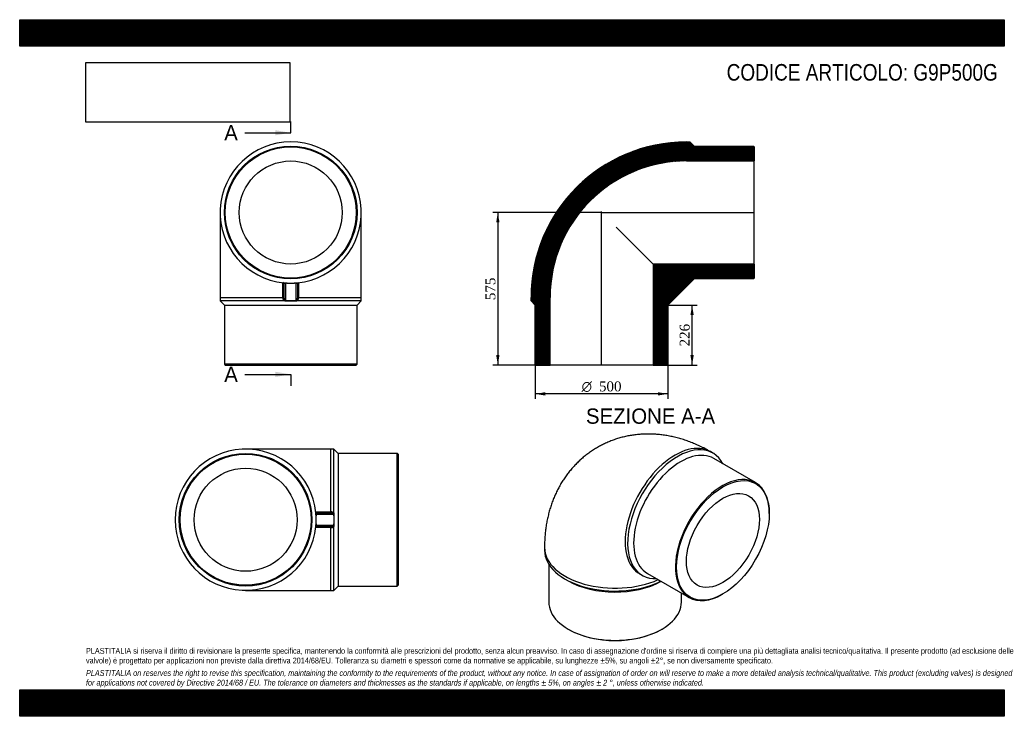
# Model space of a CAD drawing. Header units: millimetres. Extents: x 0 to 3712, y 0 to 2625.
import ezdxf
from ezdxf.enums import TextEntityAlignment as Align
from ezdxf.lldxf.tags import DXFTag

# ---------------------------------------------------------------- set-up
doc = ezdxf.new("R2010")
doc.units = ezdxf.units.MM
doc.header["$LTSCALE"] = 12.5
for name, color, linetype in [('Default', 7, 'Continuous'), ('DV4_Default', 7, 'Continuous'), ('G9P500G', 7, 'Continuous')]:
    doc.layers.add(name, color=color, linetype=linetype)
doc.styles.add('SEACAD_Solid_Edge_ANSI', font='seans.ttf')
doc.styles.add('SEACAD_Solid_Edge_ANSI1_Symbols', font='semeca1.ttf')
doc.styles.add('SEACAD_Times_New_Roman', font='times.ttf')
tags = doc.linetypes.add('CENTER2', pattern=[28.575, 19.05, -3.175, 3.175, -3.175]).pattern_tags.tags
tags[10:11] = [DXFTag(74, 4), DXFTag(75, 0), DXFTag(340, '0'), DXFTag(46, 0.0), DXFTag(50, 0.0), DXFTag(44, 0.0), DXFTag(45, 0.0)]
tags[8:9] = [DXFTag(74, 4), DXFTag(75, 0), DXFTag(340, '0'), DXFTag(46, 0.0), DXFTag(50, 0.0), DXFTag(44, 0.0), DXFTag(45, 0.0)]
tags[6:7] = [DXFTag(74, 4), DXFTag(75, 0), DXFTag(340, '0'), DXFTag(46, 0.0), DXFTag(50, 0.0), DXFTag(44, 0.0), DXFTag(45, 0.0)]
tags[4:5] = [DXFTag(74, 4), DXFTag(75, 0), DXFTag(340, '0'), DXFTag(46, 0.0), DXFTag(50, 0.0), DXFTag(44, 0.0), DXFTag(45, 0.0)]
doc.dimstyles.new('ANSImm', dxfattribs={"dimtxt": 37.5, "dimasz": 37.5, "dimexe": 18.75, "dimexo": 0, "dimgap": 9.375, "dimtad": 1, "dimdsep": 46, "dimtxsty": 'SEACAD_Times_New_Roman', "dimblk1": '_SE_FILLED', "dimblk2": '_SE_FILLED', "dimsah": 1, "dimcen": 18.75, "dimazin": 0, "dimtfac": 0.85, "dimtdec": 3, "dimtofl": 0, "dimtmove": 0, "dimatfit": 3, "dimfxl": 1, "dimarcsym": 0})
picture_1 = doc.add_image_def('image1.jpg', size_in_pixel=(4302, 1260))

# ---------------------------------------------------------------- blocks, each defined once
blk = doc.blocks.new('SE')
at = {"layer": 'G9P500G', "color": 7, "linetype": 'Continuous'}
for p, q in [((755.9, 1898.5), (755.9, 1578.5)), ((1287.9, 1578.5), (1287.9, 1898.5)), ((992.5, 1578.5), (992.5, 1634.1)), ((995.9, 1633.8), (999.4, 1632.9)), ((1044.4, 1632.9), (1047.9, 1633.8)), ((1051.3, 1634.1), (1051.3, 1578.5)), ((996.9, 1575.9), (996.9, 1629.1)), ((999.4, 1632.9), (1007.1, 1632.9)), ((1007.1, 1632.2), (1001.3, 1632.2)), ((1001.9, 1631.8), (1001.9, 1566.2)), ((1007.1, 1632.9), (1007.1, 1632.2)), ((1036.7, 1632.9), (1044.4, 1632.9)), ((1036.7, 1632.9), (1036.7, 1632.2)), ((1042.5, 1632.2), (1036.7, 1632.2)), ((1041.9, 1566.2), (1041.9, 1631.8)), ((1046.9, 1629.1), (1046.9, 1575.9)), ((755.9, 1578.5), (992.5, 1578.5)), ((755.9, 1578.5), (755.9, 1565.5)), ((995.9, 1565.5), (755.9, 1565.5)), ((755.9, 1565.5), (771.9, 1549.5)), ((992.5, 1575.9), (992.5, 1578.5)), ((996.9, 1578.5), (992.5, 1578.5)), ((996.9, 1575.9), (992.5, 1575.9)), ((999.4, 1565.5), (995.9, 1565.5)), ((1007.1, 1565.5), (999.4, 1565.5)), ((1001.3, 1565.8), (1007.1, 1565.8)), ((1007.1, 1565.8), (1007.1, 1565.5)), ((1007.1, 1565.5), (1021.9, 1565.5)), ((1021.9, 1565.5), (1036.7, 1565.5)), ((1036.7, 1565.8), (1042.5, 1565.8)), ((1036.7, 1565.8), (1036.7, 1565.5)), ((1044.4, 1565.5), (1036.7, 1565.5)), ((1047.9, 1565.5), (1044.4, 1565.5)), ((1051.3, 1578.5), (1046.9, 1578.5)), ((1051.3, 1575.9), (1046.9, 1575.9)), ((1287.9, 1565.5), (1047.9, 1565.5)), ((1051.3, 1578.5), (1287.9, 1578.5)), ((1051.3, 1578.5), (1051.3, 1575.9)), ((1271.9, 1549.5), (1287.9, 1565.5)), ((1287.9, 1565.5), (1287.9, 1578.5)), ((771.9, 1549.5), (1271.9, 1549.5)), ((771.9, 1549.5), (771.9, 1326.5)), ((1271.9, 1326.5), (1271.9, 1549.5)), ((1271.9, 1326.5), (771.9, 1326.5)), ((771.9, 1326.5), (774.9, 1323.5)), ((774.9, 1323.5), (1268.9, 1323.5)), ((1268.9, 1323.5), (1271.9, 1326.5))]:
    blk.add_line(p, q, dxfattribs=at)
for radius in [250, 247, 194.2]:
    blk.add_circle((1021.9, 1898.5), radius, dxfattribs=at)
for centre, radius, start, end in [((1021.9, 1898.5), 266, 275.6069, 264.3931), ((991.9, 1629.1), 5, 0, 83.6443), ((1021.9, 1898.5), 266, 264.3931, 266.8021), ((1021.9, 1898.5), 266, 273.1979, 275.6069), ((1051.9, 1629.1), 5, 96.3557, 180), ((995.7, 1619.6), 13.8, 65.6582, 74.2549), ((997.3, 1626.4), 7.01, 49.2311, 54.9863), ((1021.9, 1898.5), 266, 266.8021, 270), ((1006.4, 2039.3), 407.1, 270.0863, 272.1752), ((1021.9, 1898.5), 266, 270, 273.1979), ((1037.4, 2039.3), 407.1, 267.8248, 269.9137), ((1046.5, 1626.4), 7.01, 125.0137, 130.7689), ((1048.1, 1619.6), 13.8, 105.7478, 114.3392), ((1008.1, 1575.3), 15.7, 177.924, 218.8396), ((999.7, 1570.3), 4.79, 266.7796, 290.4071), ((997.3, 1571.5), 7.01, 305.0137, 310.7689), ((1006.4, 1158.7), 407.1, 87.8248, 89.9137), ((1037.4, 1158.7), 407.1, 90.0863, 92.1752), ((1046.5, 1571.5), 7.01, 229.2311, 234.9863), ((1044.1, 1570.3), 4.79, 249.5912, 273.2221), ((1035.7, 1575.3), 15.7, 321.1604, 2.076)]:
    blk.add_arc(centre, radius, start, end, dxfattribs=at)
for points, knots in [([(1001.9, 1631.8), (1001.6, 1631.8), (1001.4, 1631.8), (1000.9, 1631.8), (1000.6, 1631.8), (1000.2, 1631.8), (999.9, 1631.8), (999.5, 1631.7), (999.4, 1631.7), (998.9, 1631.6), (998.6, 1631.5), (998.1, 1631.2), (997.9, 1631.1), (997.6, 1630.8), (997.5, 1630.7), (997.3, 1630.4), (997.2, 1630.2), (997, 1629.8), (996.9, 1629.5), (996.9, 1629.1)], [0, 0, 0, 0, 0.0625, 0.0625, 0.125, 0.125, 0.1875, 0.1875, 0.25, 0.25, 0.375, 0.375, 0.5, 0.5, 0.625, 0.625, 0.75, 0.75, 1, 1, 1, 1]), ([(1046.9, 1629.1), (1046.9, 1629.5), (1046.8, 1629.8), (1046.6, 1630.2), (1046.5, 1630.4), (1046.3, 1630.7), (1046.2, 1630.8), (1045.9, 1631.1), (1045.7, 1631.2), (1045.2, 1631.5), (1044.9, 1631.6), (1044.3, 1631.7), (1043.9, 1631.8), (1043.2, 1631.8), (1042.9, 1631.8), (1042.4, 1631.8), (1042.2, 1631.8), (1041.9, 1631.8)], [0, 0, 0, 0, 0.25, 0.25, 0.375, 0.375, 0.5, 0.5, 0.625, 0.625, 0.75, 0.75, 0.875, 0.875, 0.9375, 0.9375, 1, 1, 1, 1]), ([(996.9, 1575.9), (996.9, 1574.9), (997, 1573.9), (997.2, 1572.5), (997.3, 1572), (997.5, 1571), (997.6, 1570.5), (997.9, 1569.6), (998.1, 1569.1), (998.6, 1568.2), (998.9, 1567.8), (999.5, 1567), (999.9, 1566.7), (1000.6, 1566.3), (1000.9, 1566.3), (1001.4, 1566.2), (1001.6, 1566.2), (1001.9, 1566.2)], [0, 0, 0, 0, 0.25, 0.25, 0.375, 0.375, 0.5, 0.5, 0.625, 0.625, 0.75, 0.75, 0.875, 0.875, 0.9375, 0.9375, 1, 1, 1, 1]), ([(1041.9, 1566.2), (1042.2, 1566.2), (1042.4, 1566.2), (1042.9, 1566.3), (1043.2, 1566.3), (1043.6, 1566.6), (1043.9, 1566.7), (1044.3, 1567.1), (1044.4, 1567.2), (1044.9, 1567.8), (1045.2, 1568.2), (1045.7, 1569.1), (1045.9, 1569.6), (1046.2, 1570.5), (1046.3, 1571), (1046.5, 1572), (1046.6, 1572.5), (1046.8, 1573.9), (1046.9, 1574.9), (1046.9, 1575.9)], [0, 0, 0, 0, 0.0625, 0.0625, 0.125, 0.125, 0.1875, 0.1875, 0.25, 0.25, 0.375, 0.375, 0.5, 0.5, 0.625, 0.625, 0.75, 0.75, 1, 1, 1, 1])]:
    blk.add_open_spline(points, degree=3, knots=knots, dxfattribs=at)
blk = doc.blocks.new('SE1')
at = {"layer": 'G9P500G', "color": 7, "linetype": 'Continuous'}
for p, q in [((2613.4, 992), (2604.2, 997.3)), ((2774.4, 880.5), (2616.7, 971.6)), ((2826.1, 763.6), (2826.1, 766.1)), ((1978.9, 636.3), (1978.9, 625.7)), ((1994.9, 573.2), (1994.9, 430.5)), ((2338.2, 536.5), (2347.4, 531.2)), ((2366.7, 538.6), (2524.4, 447.5)), ((2056.8, 517.1), (2068.1, 510.5)), ((2416.8, 508), (2413.7, 507)), ((2494.9, 430.5), (2494.9, 464.5)), ((2649.4, 459.9), (2651.5, 461.1)), ((2068.1, 328.5), (2070.2, 327.2)), ((2419.6, 327.2), (2421.7, 328.5))]:
    blk.add_line(p, q, dxfattribs=at)
blk.add_arc((2414.3, 517.1), 9.37, 285.4654, 296.3099, dxfattribs=at)
for centre, major_axis, start_param, end_param in [((2471.2, 766.9), (133, 230.4), 0, 3.141593), ((2480.4, 761.6), (-133, -230.4), 2.792986, 6.631792), ((2491.7, 755.1), (125, 216.5), 0, 3.141593), ((2649.4, 664), (-125, -216.5), 2.356194, 6.283185), ((2244.9, 636.3), (-266, 0), 0.000008, 2.229717), ((2244.9, 625.7), (-266, 0), 0, 2.258336), ((2471.2, 766.9), (133, 230.4), 3.141593, 3.143313), ((2244.9, 612.6), (250, 0), 3.926991, 5.479573), ((2649.4, 664), (-125, -216.5), 0, 0.785398), ((2244.9, 430.5), (-250, 0), 0, 3.141593), ((2244.9, 428.1), (247, 0), 3.926991, 5.497787)]:
    blk.add_ellipse(centre, major_axis=major_axis, ratio=0.57735, start_param=start_param, end_param=end_param, dxfattribs=at)
for major_axis in [(123.5, 213.9), (97.1, 168.2)]:
    blk.add_ellipse((2651.5, 662.8), major_axis=major_axis, ratio=0.57735, dxfattribs=at)
for points, knots in [([(2604.2, 997.3), (2600, 999.6), (2590.8, 1004.9), (2574.2, 1013.6), (2555.4, 1022.4), (2536.4, 1030.5), (2517.3, 1037.7), (2498.2, 1044.1), (2479, 1049.6), (2459.8, 1054.1), (2440.8, 1057.8), (2421.7, 1060.6), (2402.9, 1062.6), (2384.1, 1063.6), (2365.5, 1063.9), (2347.1, 1063.2), (2328.9, 1061.8), (2310.9, 1059.5), (2293.2, 1056.4), (2275.7, 1052.5), (2258.6, 1047.9), (2241.8, 1042.4), (2225.3, 1036.2), (2209.2, 1029.3), (2193.5, 1021.7), (2178.2, 1013.3), (2163.4, 1004.3), (2149, 994.6), (2135.1, 984.2), (2121.7, 973.3), (2108.8, 961.7), (2096.4, 949.5), (2084.6, 936.8), (2073.4, 923.5), (2062.7, 909.7), (2052.6, 895.4), (2043.1, 880.5), (2034.2, 865.2), (2026, 849.4), (2018.3, 833.1), (2011.4, 816.4), (2005, 799.2), (1999.3, 781.6), (1994.3, 763.5), (1990, 745.1), (1986.3, 726.2), (1983.4, 707), (1981.1, 687.4), (1979.7, 667.6), (1979, 650.1), (1978.9, 640.3), (1978.9, 636.3)], [0, 0, 0, 0, 0.014427, 0.03772, 0.060955, 0.084018, 0.106876, 0.129502, 0.151877, 0.173993, 0.195845, 0.217436, 0.238774, 0.25987, 0.280739, 0.301395, 0.321855, 0.342136, 0.362253, 0.382224, 0.402065, 0.421791, 0.441417, 0.460958, 0.480428, 0.499843, 0.519216, 0.53856, 0.557887, 0.577211, 0.596547, 0.61591, 0.635318, 0.654784, 0.674327, 0.693963, 0.713711, 0.733588, 0.753612, 0.773804, 0.794179, 0.814757, 0.835551, 0.856577, 0.877844, 0.899358, 0.92112, 0.943124, 0.965358, 0.987803, 1, 1, 1, 1]), ([(2337.1, 537.2), (2337.1, 537.2), (2337.2, 537.1), (2337.8, 536.7), (2338.2, 536.5)], [0.91946569, 0.91946569, 0.91946569, 0.91946569, 0.95981058, 1, 1, 1, 1]), ([(2413.7, 507), (2413.5, 507.1), (2413.2, 507.3), (2412.8, 507.8), (2412.6, 508), (2412.3, 508.5), (2412.1, 508.8), (2411.9, 509.4), (2411.7, 509.7), (2411.4, 510.6), (2411.3, 511.3), (2411.1, 512.2), (2411.1, 512.5), (2411.1, 512.7)], [0, 0, 0, 0, 0.125, 0.125, 0.25, 0.25, 0.375, 0.375, 0.5, 0.5, 0.75, 0.75, 0.8366386, 0.8366386, 0.8366386, 0.8366386])]:
    blk.add_open_spline(points, degree=3, knots=knots, dxfattribs=at)
blk = doc.blocks.new('SE2')
at = {"layer": 'G9P500G', "color": 7, "linetype": 'Continuous'}
for p, q in [((1171.8, 1006.6), (851.8, 1006.6)), ((1171.8, 1006.6), (1171.8, 770)), ((1184.8, 1006.6), (1171.8, 1006.6)), ((1184.8, 766.6), (1184.8, 1006.6)), ((1200.8, 990.6), (1184.8, 1006.6)), ((1200.8, 990.6), (1200.8, 490.6)), ((1423.8, 990.6), (1200.8, 990.6)), ((1423.8, 490.6), (1423.8, 990.6)), ((1426.8, 987.6), (1423.8, 990.6)), ((1426.8, 987.6), (1426.8, 493.6)), ((1116.1, 770), (1171.8, 770)), ((1117.4, 763.1), (1116.5, 766.6)), ((1117.4, 755.4), (1117.4, 763.1)), ((1118.1, 755.4), (1117.4, 755.4)), ((1118.1, 761.2), (1118.1, 755.4)), ((1184.1, 760.6), (1118.5, 760.6)), ((1121.1, 765.6), (1174.4, 765.6)), ((1171.8, 770), (1174.4, 770)), ((1171.8, 765.6), (1171.8, 770)), ((1174.4, 765.6), (1174.4, 770)), ((1184.5, 755.4), (1184.5, 761.2)), ((1184.8, 755.4), (1184.5, 755.4)), ((1184.8, 766.6), (1184.8, 763.1)), ((1184.8, 763.1), (1184.8, 755.4)), ((1184.8, 755.4), (1184.8, 740.6)), ((1171.8, 711.1), (1116.1, 711.1)), ((1116.5, 714.6), (1117.4, 718.1)), ((1117.4, 718.1), (1117.4, 725.8)), ((1118.1, 725.8), (1117.4, 725.8)), ((1118.1, 725.8), (1118.1, 720)), ((1118.5, 720.6), (1184.1, 720.6)), ((1174.4, 715.6), (1121.1, 715.6)), ((1171.8, 711.1), (1171.8, 715.6)), ((1171.8, 711.1), (1171.8, 474.6)), ((1174.4, 711.1), (1171.8, 711.1)), ((1174.4, 711.1), (1174.4, 715.6)), ((1184.5, 720), (1184.5, 725.8)), ((1184.8, 725.8), (1184.5, 725.8)), ((1184.8, 740.6), (1184.8, 725.8)), ((1184.8, 725.8), (1184.8, 718.1)), ((1184.8, 718.1), (1184.8, 714.6)), ((1184.8, 474.6), (1184.8, 714.6)), ((1184.8, 474.6), (1200.8, 490.6)), ((1200.8, 490.6), (1423.8, 490.6)), ((1423.8, 490.6), (1426.8, 493.6)), ((851.8, 474.6), (1171.8, 474.6)), ((1171.8, 474.6), (1184.8, 474.6))]:
    blk.add_line(p, q, dxfattribs=at)
for radius in [250, 247, 194.2]:
    blk.add_circle((851.8, 740.6), radius, dxfattribs=at)
for centre, radius, start, end in [((851.8, 740.6), 266, 5.6069, 354.3931), ((1121.1, 770.6), 5, 186.3557, 270), ((851.8, 740.6), 266, 3.1979, 5.6069), ((1130.6, 766.8), 13.8, 195.7478, 204.3392), ((851.8, 740.6), 266, 0, 3.1979), ((711, 756), 407.1, 357.8248, 359.9137), ((1123.8, 765.2), 7.01, 215.0137, 220.7689), ((1174.9, 754.4), 15.7, 51.1604, 92.076), ((1178.7, 765.2), 7.01, 319.2311, 324.9863), ((1180, 762.8), 4.79, 339.5912, 3.2221), ((1591.6, 756), 407.1, 180.0863, 182.1752), ((1121.1, 710.6), 5, 90, 173.6443), ((851.8, 740.6), 266, 354.3931, 356.8021), ((851.8, 740.6), 266, 356.8021, 0), ((1130.6, 714.4), 13.8, 155.6582, 164.2549), ((711, 725.1), 407.1, 0.0863, 2.1752), ((1123.8, 716), 7.01, 139.2311, 144.9863), ((1174.9, 726.8), 15.7, 267.924, 308.8396), ((1178.7, 716), 7.01, 35.0137, 40.7689), ((1591.6, 725.1), 407.1, 177.8248, 179.9137), ((1180, 718.4), 4.79, 356.7796, 20.4071)]:
    blk.add_arc(centre, radius, start, end, dxfattribs=at)
for points, knots in [([(1121.1, 765.6), (1120.8, 765.6), (1120.5, 765.5), (1120, 765.3), (1119.9, 765.2), (1119.6, 765), (1119.4, 764.9), (1119.2, 764.6), (1119, 764.4), (1118.8, 763.9), (1118.7, 763.6), (1118.5, 763), (1118.5, 762.6), (1118.4, 761.9), (1118.4, 761.6), (1118.4, 761.1), (1118.5, 760.9), (1118.5, 760.6)], [0, 0, 0, 0, 0.25, 0.25, 0.375, 0.375, 0.5, 0.5, 0.625, 0.625, 0.75, 0.75, 0.875, 0.875, 0.9375, 0.9375, 1, 1, 1, 1]), ([(1184.1, 760.6), (1184.1, 760.9), (1184.1, 761.1), (1184, 761.6), (1183.9, 761.9), (1183.7, 762.3), (1183.5, 762.5), (1183.2, 762.9), (1183, 763.1), (1182.4, 763.6), (1182, 763.9), (1181.1, 764.4), (1180.7, 764.6), (1179.7, 764.9), (1179.2, 765), (1178.3, 765.2), (1177.8, 765.3), (1176.3, 765.5), (1175.4, 765.6), (1174.4, 765.6)], [0, 0, 0, 0, 0.0625, 0.0625, 0.125, 0.125, 0.1875, 0.1875, 0.25, 0.25, 0.375, 0.375, 0.5, 0.5, 0.625, 0.625, 0.75, 0.75, 1, 1, 1, 1]), ([(1118.5, 720.6), (1118.5, 720.3), (1118.4, 720.1), (1118.4, 719.6), (1118.4, 719.3), (1118.4, 718.9), (1118.5, 718.6), (1118.5, 718.2), (1118.6, 718.1), (1118.7, 717.6), (1118.8, 717.3), (1119, 716.8), (1119.2, 716.6), (1119.4, 716.3), (1119.6, 716.2), (1119.9, 716), (1120, 715.9), (1120.5, 715.7), (1120.8, 715.6), (1121.1, 715.6)], [0, 0, 0, 0, 0.0625, 0.0625, 0.125, 0.125, 0.1875, 0.1875, 0.25, 0.25, 0.375, 0.375, 0.5, 0.5, 0.625, 0.625, 0.75, 0.75, 1, 1, 1, 1]), ([(1174.4, 715.6), (1175.4, 715.6), (1176.3, 715.7), (1177.8, 715.9), (1178.3, 716), (1179.2, 716.2), (1179.7, 716.3), (1180.7, 716.6), (1181.1, 716.8), (1182, 717.3), (1182.4, 717.6), (1183.2, 718.2), (1183.6, 718.6), (1183.9, 719.3), (1184, 719.6), (1184.1, 720.1), (1184.1, 720.3), (1184.1, 720.6)], [0, 0, 0, 0, 0.25, 0.25, 0.375, 0.375, 0.5, 0.5, 0.625, 0.625, 0.75, 0.75, 0.875, 0.875, 0.9375, 0.9375, 1, 1, 1, 1])]:
    blk.add_open_spline(points, degree=3, knots=knots, dxfattribs=at)
blk = doc.blocks.new('SE4')
at = {"color": 7, "linetype": 'Continuous', "style": 'SEACAD_Solid_Edge_ANSI'}
blk.add_text('A', height=57.5, dxfattribs=at).set_placement((771.2, 2227.6), align=Align.TOP_LEFT)
blk = doc.blocks.new('SE5')
at = {"color": 7, "linetype": 'Continuous', "style": 'SEACAD_Solid_Edge_ANSI'}
blk.add_text('A', height=57.5, dxfattribs=at).set_placement((771.2, 1317.3), align=Align.TOP_LEFT)
blk = doc.blocks.new('SEANNOT_GROUP')
at = {"linetype": 'Continuous'}
blk.add_hatch(color=7, dxfattribs=at).paths.add_polyline_path([(964.4, 2189.3), (1021.9, 2198.9), (964.4, 2208.4)])
at = {"color": 7, "linetype": 'Continuous'}
blk.add_lwpolyline([(849.4, 2198.9), (1021.9, 2198.9)], dxfattribs=at)
blk = doc.blocks.new('SEANNOT_GROUP1')
at = {"linetype": 'Continuous'}
blk.add_hatch(color=7, dxfattribs=at).paths.add_polyline_path([(964.4, 1278.9), (1021.9, 1288.5), (964.4, 1298.1)])
at = {"color": 7, "linetype": 'Continuous'}
blk.add_lwpolyline([(849.4, 1288.5), (1021.9, 1288.5)], dxfattribs=at)
blk = doc.blocks.new('SE3')
at = {"layer": 'Default', "color": 7, "linetype": 'CENTER2'}
for p, q in [((1021.9, 2198.9), (1021.9, 2242)), ((1021.9, 1288.5), (1021.9, 1245.4))]:
    blk.add_line(p, q, dxfattribs=at)
at = {"layer": 'Default', "color": 7, "linetype": 'CENTER2', "const_width": 0.0001}
blk.add_lwpolyline([(1021.9, 2198.9), (1021.9, 1288.5)], dxfattribs=at)
at = {"layer": 'Default'}
for name in ['SE4', 'SEANNOT_GROUP', 'SE5', 'SEANNOT_GROUP1']:
    blk.add_blockref(name, (0, 0), dxfattribs=at)
blk = doc.blocks.new('SE6')
at = {"layer": 'G9P500G', "linetype": 'Continuous'}
h = blk.add_hatch(dxfattribs=at)
h.set_pattern_fill('LINE', scale=0.629921, angle=45, style=0)
edge = h.paths.add_edge_path()
edge.add_line((2766.2, 2148.5), (2543.2, 2148.5))
edge.add_line((2543.2, 2148.5), (2527.2, 2164.5))
edge.add_line((2527.2, 2164.5), (2514.2, 2164.5))
edge.add_arc((2514.2, 1578.5), 586, 90, 180)
edge.add_line((1928.2, 1578.5), (1928.2, 1565.5))
edge.add_line((1928.2, 1565.5), (1944.2, 1549.5))
edge.add_line((1944.2, 1549.5), (1944.2, 1326.5))
edge.add_line((1944.2, 1326.5), (1947.2, 1323.5))
edge.add_line((1947.2, 1323.5), (2000, 1323.5))
edge.add_line((2000, 1323.5), (2000, 1578.5))
edge.add_arc((2514.2, 1578.5), 514.2, 90, 180, ccw=False)
edge.add_line((2514.2, 2092.7), (2769.2, 2092.7))
edge.add_line((2769.2, 2092.7), (2769.2, 2145.5))
edge.add_line((2769.2, 2145.5), (2766.2, 2148.5))
h = blk.add_hatch(dxfattribs=at)
h.set_pattern_fill('LINE', scale=0.629921, angle=45, style=0)
h.paths.add_polyline_path([(2769.2, 1704.3), (2388.4, 1704.3), (2388.4, 1323.5), (2441.2, 1323.5), (2444.2, 1326.5), (2444.2, 1549.5), (2460.2, 1565.5), (2527.2, 1632.5), (2543.2, 1648.5), (2766.2, 1648.5), (2769.2, 1651.5)])
at = {"layer": 'DV4_Default', "color": 7, "linetype": 'CENTER2'}
for p, q in [((2190.6, 1898.5), (2771, 1898.5)), ((2194.2, 1321.7), (2194.2, 1902.3))]:
    blk.add_line(p, q, dxfattribs=at)
at = {"layer": 'G9P500G', "color": 7, "linetype": 'Continuous'}
for p, q in [((2514.2, 2164.5), (2527.2, 2164.5)), ((2527.2, 2164.5), (2543.2, 2148.5)), ((2543.2, 2148.5), (2766.2, 2148.5)), ((2766.2, 2148.5), (2769.2, 2145.5)), ((2769.2, 2145.5), (2769.2, 2092.7)), ((2514.2, 2092.7), (2769.2, 2092.7)), ((2769.2, 1704.3), (2769.2, 2092.7)), ((2249.1, 1843.6), (2388.4, 1704.3)), ((2769.2, 1704.3), (2388.4, 1704.3)), ((2388.4, 1704.3), (2388.4, 1323.5)), ((2769.2, 1704.3), (2769.2, 1651.5)), ((2543.2, 1648.5), (2527.2, 1632.5)), ((2766.2, 1648.5), (2543.2, 1648.5)), ((2769.2, 1651.5), (2766.2, 1648.5)), ((2527.2, 1632.5), (2460.2, 1565.5)), ((1928.2, 1565.5), (1928.2, 1578.5)), ((1944.2, 1549.5), (1928.2, 1565.5)), ((2000, 1323.5), (2000, 1578.5)), ((2460.2, 1565.5), (2444.2, 1549.5)), ((1944.2, 1326.5), (1944.2, 1549.5)), ((2444.2, 1549.5), (2444.2, 1326.5)), ((1947.2, 1323.5), (1944.2, 1326.5)), ((1947.2, 1323.5), (2000, 1323.5)), ((2388.4, 1323.5), (2000, 1323.5)), ((2388.4, 1323.5), (2441.2, 1323.5)), ((2444.2, 1326.5), (2441.2, 1323.5))]:
    blk.add_line(p, q, dxfattribs=at)
for radius in [586, 514.2]:
    blk.add_arc((2514.2, 1578.5), radius, 90, 180, dxfattribs=at)
blk = doc.blocks.new('GDimGGroup')
at = {"layer": 'Default', "linetype": 'Continuous'}
for points in [[(1981.7, 1208.8), (1981.7, 1221.3), (1944.2, 1215)], [(2406.7, 1208.8), (2444.2, 1215), (2406.7, 1221.3)]]:
    blk.add_hatch(color=7, dxfattribs=at).paths.add_polyline_path(points)
at = {"layer": 'Default', "color": 7, "linetype": 'Continuous'}
for p, q in [((1944.2, 1326.5), (1944.2, 1196.3)), ((2444.2, 1326.5), (2444.2, 1196.3)), ((2444.2, 1215), (1944.2, 1215))]:
    blk.add_line(p, q, dxfattribs=at)
for s, style, p in [('O', 'SEACAD_Solid_Edge_ANSI1_Symbols', (2118.9, 1261.9)), ('500', 'SEACAD_Times_New_Roman', (2184.2, 1261.9))]:
    blk.add_text(s, height=37.5, dxfattribs=dict(at, style=style)).set_placement(p, align=Align.TOP_LEFT)
blk = doc.blocks.new('DMBLK193')
at = {"layer": 'Default', "linetype": 'Continuous'}
for points in [[(2541.5, 1512), (2535.3, 1549.5), (2529, 1512)], [(2541.5, 1361), (2529, 1361), (2535.3, 1323.5)]]:
    blk.add_hatch(color=7, dxfattribs=at).paths.add_polyline_path(points)
at = {"layer": 'Default', "color": 7, "linetype": 'Continuous'}
for p, q in [((2444.2, 1549.5), (2554, 1549.5)), ((2535.3, 1323.5), (2535.3, 1549.5)), ((2388.4, 1323.5), (2554, 1323.5))]:
    blk.add_line(p, q, dxfattribs=at)
at = {"layer": 'Default', "color": 7, "linetype": 'Continuous', "style": 'SEACAD_Times_New_Roman'}
blk.add_text('226', height=37.5, rotation=90, dxfattribs=at).set_placement((2488.4, 1393.8), align=Align.TOP_LEFT)
blk = doc.blocks.new('_SE_FILLED')
at = {"color": 0}
blk.add_line((0, 0), (-1, 0), dxfattribs=at)
blk.add_solid([(0, 0), (-1, -0.1665), (-1, 0.1665), (0, 0)], dxfattribs=at)
blk = doc.blocks.new('DMBLK194')
at = {"layer": 'Default', "linetype": 'Continuous'}
for points in [[(1796.6, 1861), (1809.1, 1861), (1802.8, 1898.5)], [(1796.6, 1361), (1802.8, 1323.5), (1809.1, 1361)]]:
    blk.add_hatch(color=7, dxfattribs=at).paths.add_polyline_path(points)
at = {"layer": 'Default', "color": 7, "linetype": 'Continuous'}
for p, q in [((2194.2, 1898.5), (1784.1, 1898.5)), ((1802.8, 1898.5), (1802.8, 1323.5)), ((2000, 1323.5), (1784.1, 1323.5))]:
    blk.add_line(p, q, dxfattribs=at)
at = {"layer": 'Default', "color": 7, "linetype": 'Continuous', "style": 'SEACAD_Times_New_Roman'}
blk.add_text('575', height=37.5, rotation=90, dxfattribs=at).set_placement((1756, 1568.3), align=Align.TOP_LEFT)

msp = doc.modelspace()

# ---------------------------------------------------------------- hatches: boundary and pattern name
at = {"layer": 'Default', "linetype": 'Continuous'}
h = msp.add_hatch(dxfattribs=at)
h.set_pattern_fill('LINE', scale=0.629921, angle=45, style=0)
h.paths.add_polyline_path([(3712.5, 2525), (3712.5, 2625), (0, 2625), (0, 2525)])
for points in [[(3712.5, 2525), (3712.5, 2625), (0, 2625), (0, 2525)], [(3712.5, 0), (3712.5, 100), (0, 100), (0, 0)]]:
    msp.add_hatch(color=7, dxfattribs=at).paths.add_polyline_path(points)
h = msp.add_hatch(dxfattribs=at)
h.set_pattern_fill('LINE', scale=0.629921, angle=45, style=0)
h.paths.add_polyline_path([(3712.5, 0), (3712.5, 100), (0, 100), (0, 0)])

# ---------------------------------------------------------------- linework, layer by layer
at = {"layer": 'Default', "color": 7, "linetype": 'Continuous'}
for p, q in [((0, 2625), (3712.5, 2625)), ((0, 2525), (0, 2625)), ((3712.5, 2625), (3712.5, 2525)), ((3712.5, 2525), (0, 2525)), ((0, 100), (3712.5, 100)), ((0, 0), (0, 100)), ((3712.5, 100), (3712.5, 0)), ((3712.5, 0), (0, 0))]:
    msp.add_line(p, q, dxfattribs=at)

# ---------------------------------------------------------------- block references
at = {"layer": 'Default'}
for name in ['SE3', 'SE', 'SE6', 'GDimGGroup', 'SE1', 'SE2']:
    msp.add_blockref(name, (0, 0), dxfattribs=at)

# ---------------------------------------------------------------- texts
at = {"layer": 'Default', "color": 7, "linetype": 'Continuous', "style": 'SEACAD_Solid_Edge_ANSI'}
msp.add_text('SEZIONE A-A', height=57.5, dxfattribs=at).set_placement((2134.987, 1159.898), align=Align.TOP_LEFT)
at = {"layer": 'Default', "attachment_point": 1}
for s, insert, char_height, width in [('{\\fArial Narrow|b0||i0||c0|p34;\\C7;\\H62.5;\\W1.;CODICE ARTICOLO: G9P500G}', (2665.587, 2457.885), 62.5, 1042.63601), ("{\\fArial Narrow|b0||i0||c0|p34;\\C7;\\H21.875;\\W1.;PLASTITALIA si riserva il diritto di revisionare la presente specifica, mantenendo la conformità alle prescrizioni del prodotto, senza alcun preavviso. In caso di assegnazione d'ordine si riserva di compiere una più dettagliata analisi tecnico/qualitativa. Il presente prodotto (ad esclusione delle \\P}{\\fArial Narrow|b0||i0||c0|p34;\\C7;\\H21.875;\\W1.;valvole) è progettato per applicazioni non previste dalla direttiva 2014/68/EU. Tolleranza su diametri e spessori come da normative se applicabile, su lunghezze ±5%, su angoli ±2°, se non diversamente specificato.\\P}{\\fArial Narrow|b0||i0||c0|p34;\\C7;\\H6.25;\\W1.;   \\P}{\\fArial Narrow|b0||i1||c0|p34;\\C7;\\H21.875;\\W1.;PLASTITALIA on reserves the right to revise this specification, maintaining the conformity to the requirements of the product, without any notice. In case of assignation of order on will reserve to make a more detailed analysis technical/qualitative. This product (excluding valves) is designed \\P}{\\fArial Narrow|b0||i1||c0|p34;\\C7;\\H21.875;\\W1.;for applications not covered by Directive 2014/68 / EU. The tolerance on diameters and thicknesses as the standards if applicable, on lengths ± 5%, on angles ± 2 °, unless otherwise indicated.\\P}", (250, 257.53), 21.875, 3212.5)]:
    msp.add_mtext(s, dxfattribs=dict(at, insert=insert, char_height=char_height, width=width))

# ---------------------------------------------------------------- dimensions: what is measured, and where the dimension line sits
at = {"layer": 'Default', "color": 7, "linetype": 'Continuous'}
for base, p1, p2, picture, middle in [((1735.869, 1412.688), (2194.201, 1898.48), (2000.001, 1323.48), 'DMBLK194', (1802.84, 1610.98)), ((2535.265, 1549.48), (2388.401, 1323.48), (2444.201, 1549.48), 'DMBLK193', (2535.265, 1436.48))]:
    dim = msp.add_linear_dim(base=base, p1=p1, p2=p2, angle=90, text='\\A1;<>', dimstyle='ANSImm', dxfattribs=at)
    dim.commit()
    dim.dimension.update_dxf_attribs({"geometry": picture, "text_midpoint": middle, "dimtype": 160})

# ---------------------------------------------------------------- pictures from other files: only their frames are drawn
image = msp.add_image(picture_1, insert=(250, 2238.79), size_in_units=(768.214, 225))
image.dxf.flags = 7

doc.saveas('drawing.dxf')
